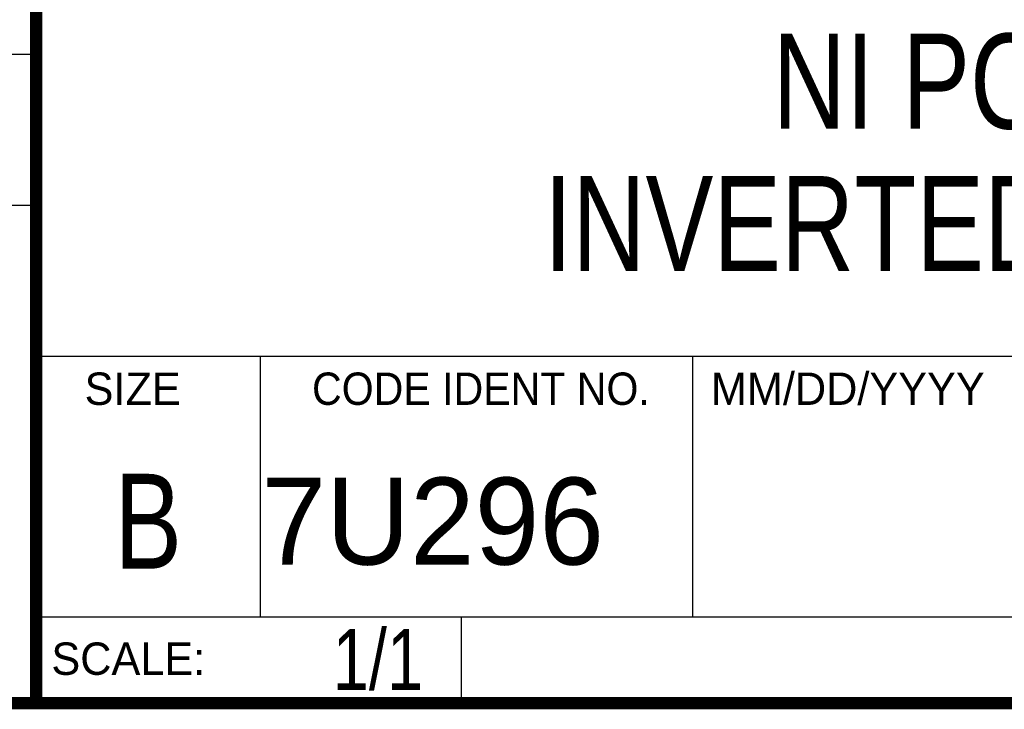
# Model space of a CAD drawing. Header units: inches. Extents: x 0.2 to 16.8, y 0.1 to 10.8.
# Tile 4 of 11: x 13 to 14.7, y 0.2 to 1.4. Entities that reach past the tile are written whole.
import ezdxf

# ---------------------------------------------------------------- set-up
doc = ezdxf.new("R2010")
doc.units = ezdxf.units.IN
doc.header["$LTSCALE"] = 0.935
doc.header["$MEASUREMENT"] = 0
doc.layers.get('0').update_dxf_attribs({"linetype": 'CONTINUOUS'})
doc.layers.add('DETAIL', color=7, linetype='CONTINUOUS')
doc.layers.add('NOTE', color=7, linetype='CONTINUOUS')
doc.styles.get("Standard").update_dxf_attribs({"font": 'txt', "width": 0.8})
doc.styles.add('TEXTSTYLE_2', font='txt')
doc.styles.add('TEXTSTYLE_3', font='txt', dxfattribs={"width": 0.95})

msp = doc.modelspace()

# ---------------------------------------------------------------- linework, layer by layer
at = {"color": 2, "linetype": 'CONTINUOUS'}
for p, q in [((13.0652, 1.9695), (13.0652, 0.2605)), ((11.482, 1.3265), (13.0653, 1.3265)), ((13.0653, 1.0776), (11.482, 1.0776)), ((13.0652, 0.8295), (16.745, 0.8295)), ((13.434, 0.8295), (13.434, 0.4005)), ((14.146, 0.8295), (14.146, 0.4005)), ((13.0652, 0.4005), (16.745, 0.4005)), ((13.765, 0.4005), (13.765, 0.2605)), ((13.0652, 0.2605), (16.745, 0.2605))]:
    msp.add_line(p, q, dxfattribs=at)
at = {"color": 7, "linetype": 'CONTINUOUS', "const_width": 0.02}
for points in [[(13.0653, 1.9707), (13.0653, 0.2586)], [(0.25, 0.2586), (16.75, 0.2586)]]:
    msp.add_lwpolyline(points, dxfattribs=at)

# ---------------------------------------------------------------- texts
at = {"color": 2, "linetype": 'CONTINUOUS', "line_spacing_factor": 0.9}
for s, insert, char_height, width, attachment_point, style in [('SIZE', (13.1451, 0.8027), 0.05325, 0.213016, 1, 'TEXTSTYLE_2'), ('CODE IDENT NO.', (13.7978, 0.8027), 0.053254, 0.708278, 2, 'TEXTSTYLE_3'), ('MM/DD/YYYY', (14.1765, 0.8027), 0.05325, 0.53254, 1, 'TEXTSTYLE_2'), ('SCALE:', (13.0904, 0.3585), 0.05325, 0.319524, 1, 'TEXTSTYLE_2')]:
    msp.add_mtext(s, dxfattribs=dict(at, insert=insert, char_height=char_height, width=width, attachment_point=attachment_point, style=style))
at = {"color": 7, "linetype": 'CONTINUOUS', "insert": (13.2497, 0.6361), "char_height": 0.1562, "width": 0.125, "attachment_point": 2, "line_spacing_factor": 0.9}
msp.add_mtext('B', dxfattribs=at)
at = {"color": 7, "linetype": 'CONTINUOUS', "insert": (13.4363, 0.6298), "char_height": 0.14316, "width": 0.715775, "attachment_point": 1, "line_spacing_factor": 0.9, "style": 'TEXTSTYLE_2'}
msp.add_mtext('7U296', dxfattribs=at)
at = {"layer": 'DETAIL', "color": 7, "linetype": 'CONTINUOUS', "insert": (13.7025, 0.3805), "char_height": 0.1, "width": 0.24, "attachment_point": 3, "line_spacing_factor": 0.9}
msp.add_mtext('1/1', dxfattribs=at)
at = {"layer": 'NOTE', "color": 7, "linetype": 'CONTINUOUS', "insert": (14.9051, 1.3603), "char_height": 0.15625, "width": 2.625, "attachment_point": 2, "line_spacing_factor": 0.9}
msp.add_mtext('NI PCI MODULE\\PINVERTED 100 POS SCSI', dxfattribs=at)

doc.saveas('drawing.dxf')
